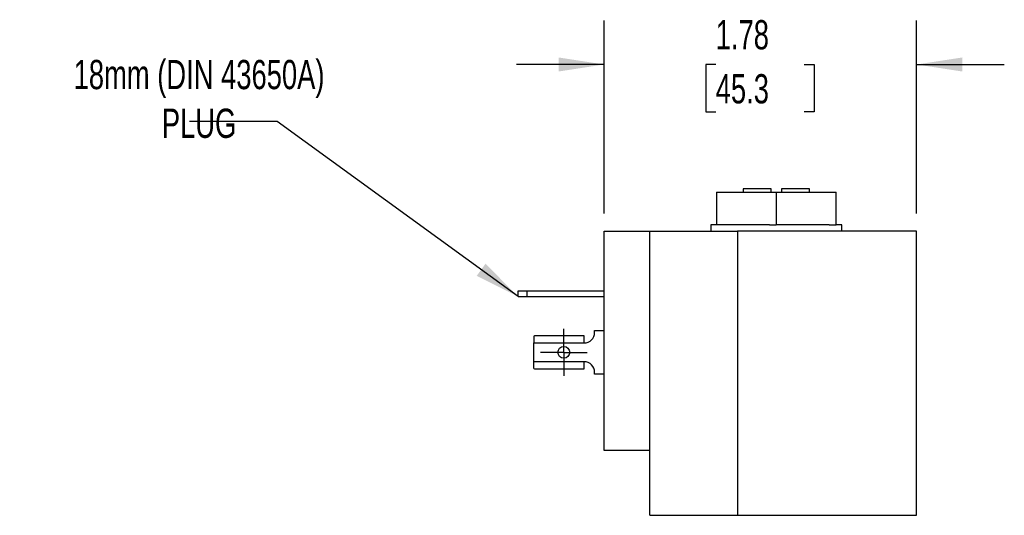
# Model space of a CAD drawing. Header units: inches. Extents: x 0.5 to 21.5, y 0.5 to 16.5.
# Tile 7 of 16: x 10.3 to 15.9, y 7.6 to 10.5. Entities that reach past the tile are written whole.
import ezdxf

# ---------------------------------------------------------------- set-up
doc = ezdxf.new("R2010")
doc.units = ezdxf.units.IN
doc.header["$LTSCALE"] = 2
doc.header["$MEASUREMENT"] = 0
doc.linetypes.add('SLD-Center', pattern=[0.75, 0.6, -0.05, 0.05, -0.05])
doc.linetypes.add('SLD-Solid', pattern=[0])
doc.layers.add('CENTER', color=40, linetype='SLD-Center')
doc.layers.add('DIMENSIONS', color=140, linetype='SLD-Solid', lineweight=25)
doc.layers.add('TEXT', color=140, linetype='SLD-Solid', lineweight=25)
doc.styles.add('SLDTEXTSTYLE0', font='TXT', dxfattribs={"width": 0.7})
doc.dimstyles.new('SLDDIMSTYLE3', dxfattribs={"dimtxt": 0.169922, "dimasz": 0.26, "dimexe": 0, "dimexo": 0.0625, "dimgap": 0.04248, "dimtad": 0, "dimtih": 1, "dimtoh": 1, "dimrnd": 1e-09, "dimzin": 12, "dimdsep": 46, "dimtxsty": 'SLDTEXTSTYLE0', "dimsah": 1, "dimcen": 0.09, "dimadec": 0, "dimazin": 3, "dimtfac": 1, "dimtmove": 0, "dimatfit": 0, "dimfxl": 0, "dimfrac": 2, "dimtolj": 1, "dimtzin": 12, "dimarcsym": 0})
doc.dimstyles.new('SLDDIMSTYLE4', dxfattribs={"dimtxt": 0.18, "dimasz": 0.26, "dimexe": 0, "dimexo": 0.0625, "dimgap": 0, "dimtad": 0, "dimtih": 1, "dimtoh": 1, "dimdec": 0, "dimrnd": 1e-09, "dimzin": 0, "dimdsep": 46, "dimtxsty": 'Standard', "dimsah": 1, "dimcen": 0.09, "dimadec": 0, "dimazin": 0, "dimtfac": 0.26, "dimtdec": 0, "dimtofl": 0, "dimtmove": 0, "dimatfit": 3, "dimfxl": 0, "dimfrac": 2, "dimtolj": 1, "dimtzin": 0, "dimarcsym": 0})

# ---------------------------------------------------------------- blocks, each defined once
blk = doc.blocks.new('_D_6')
at = {"layer": 'DIMENSIONS'}
for p, q in [((13.664, 9.3448), (13.664, 10.4451)), ((15.446, 9.3448), (15.446, 10.4451)), ((13.664, 10.1951), (13.164, 10.1951)), ((14.3003, 10.1951), (14.2433, 10.1951)), ((14.2433, 10.1951), (14.2433, 9.925)), ((14.8053, 10.1951), (14.8623, 10.1951)), ((14.8623, 10.1951), (14.8623, 9.925)), ((15.446, 10.1951), (15.946, 10.1951)), ((14.2433, 9.925), (14.3003, 9.925)), ((14.8623, 9.925), (14.8053, 9.925))]:
    blk.add_line(p, q, dxfattribs=at)
for points in [[(13.664, 10.1951), (13.404, 10.2351), (13.404, 10.1551)], [(15.446, 10.1951), (15.706, 10.1551), (15.706, 10.2351)]]:
    blk.add_solid(points, dxfattribs=at)
at = {"layer": 'DIMENSIONS', "char_height": 0.16667, "attachment_point": 1, "style": 'SLDTEXTSTYLE0'}
for s, insert in [('1.78', (14.3003, 10.448)), ('45.3', (14.3003, 10.1399))]:
    blk.add_mtext(s, dxfattribs=dict(at, insert=insert))
blk = doc.blocks.new('SW_CENTERMARKSYMBOL_2')
at = {"layer": 'CENTER', "color": 0}
for p, q in [((0, 0.1), (0, 0.1335)), ((0, 0), (0, 0.1)), ((-0.1, 0), (-0.1335, 0)), ((0, 0), (-0.1, 0)), ((0, 0), (0, -0.1)), ((0, 0), (0.1, 0)), ((0.1, 0), (0.1335, 0)), ((0, -0.1), (0, -0.1335))]:
    blk.add_line(p, q, dxfattribs=at)

msp = doc.modelspace()

# ---------------------------------------------------------------- linework, layer by layer
for p, q in [((14.3055, 9.4678), (14.3055, 9.2818)), ((14.3055, 9.4678), (14.646, 9.4678)), ((14.456, 9.4858), (14.456, 9.4678)), ((14.616, 9.4858), (14.456, 9.4858)), ((14.616, 9.4678), (14.616, 9.4858)), ((14.646, 9.4678), (14.646, 9.2818)), ((14.646, 9.4678), (14.9865, 9.4678)), ((14.836, 9.4858), (14.676, 9.4858)), ((14.676, 9.4858), (14.676, 9.4678)), ((14.836, 9.4678), (14.836, 9.4858)), ((14.9865, 9.2818), (14.9865, 9.4678)), ((14.273, 9.2818), (14.273, 9.2448)), ((14.3055, 9.2818), (14.273, 9.2818)), ((14.3439, 9.2818), (14.3055, 9.2818)), ((14.6076, 9.2818), (14.3439, 9.2818)), ((14.6076, 9.2818), (14.646, 9.2818)), ((14.6844, 9.2818), (14.646, 9.2818)), ((14.9481, 9.2818), (14.6844, 9.2818)), ((14.9481, 9.2818), (14.9865, 9.2818)), ((15.019, 9.2818), (14.9865, 9.2818)), ((15.019, 9.2448), (15.019, 9.2818)), ((13.664, 7.9948), (13.664, 9.2448)), ((13.664, 9.2448), (13.924, 9.2448)), ((13.924, 7.9948), (13.924, 9.2448)), ((13.924, 9.2448), (14.4252, 9.2448)), ((14.4252, 9.2448), (14.4252, 7.6248)), ((15.446, 9.2448), (14.4252, 9.2448)), ((15.446, 7.6248), (15.446, 9.2448)), ((13.173, 8.8718), (13.173, 8.9038)), ((13.173, 8.9038), (13.223, 8.9038)), ((13.173, 8.8718), (13.223, 8.8718)), ((13.223, 8.9038), (13.223, 8.8718)), ((13.223, 8.9038), (13.664, 8.9038)), ((13.223, 8.8718), (13.664, 8.8718)), ((13.55, 8.6483), (13.2716, 8.6483)), ((13.55, 8.6073), (13.55, 8.6483)), ((13.61, 8.6673), (13.61, 8.6788)), ((13.61, 8.6788), (13.664, 8.6788)), ((13.264, 8.6454), (13.264, 8.6073)), ((13.264, 8.5002), (13.264, 8.6073)), ((13.264, 8.6073), (13.55, 8.6073)), ((13.55, 8.5002), (13.264, 8.5002)), ((13.264, 8.4621), (13.264, 8.5002)), ((13.55, 8.4593), (13.55, 8.5002)), ((13.2716, 8.4593), (13.55, 8.4593)), ((13.61, 8.4288), (13.61, 8.4402)), ((13.664, 8.4288), (13.61, 8.4288)), ((13.924, 7.9948), (13.664, 7.9948)), ((13.924, 7.6248), (13.924, 7.9948)), ((13.924, 7.6248), (14.4252, 7.6248)), ((14.4252, 7.6248), (15.446, 7.6248))]:
    msp.add_line(p, q)
msp.add_circle((13.4341, 8.5538), 0.0335)
for centre, start, end in [((13.55, 8.6673), 270, 0), ((13.55, 8.4402), 0, 90)]:
    msp.add_arc(centre, 0.06, start, end)
for centre, start_param, end_param in [((13.2716, 8.6073), 0, 0.374289), ((13.2716, 8.5002), 2.767303, 3.141593)]:
    msp.add_ellipse(centre, major_axis=(0, 0.041), ratio=0.506667, start_param=start_param, end_param=end_param)

# ---------------------------------------------------------------- block references
at = {"layer": 'CENTER'}
msp.add_blockref('SW_CENTERMARKSYMBOL_2', (13.4341, 8.5538), dxfattribs=at)

# ---------------------------------------------------------------- texts
at = {"layer": 'TEXT', "insert": (11.3543, 10.2211), "char_height": 0.166667, "attachment_point": 2, "style": 'SLDTEXTSTYLE0'}
msp.add_mtext('18mm (DIN 43650A) ^JPLUG', dxfattribs=at)

# ---------------------------------------------------------------- dimensions: what is measured, and where the dimension line sits
at = {"layer": 'DIMENSIONS'}
dim = msp.add_linear_dim(base=(13.664, 10.1951), p1=(15.446, 9.2448), p2=(13.664, 9.2448), dimstyle='SLDDIMSTYLE3', dxfattribs=at)
dim.commit()
dim.dimension.update_dxf_attribs({"geometry": '_D_6', "text_midpoint": (14.5528, 10.1951), "dimtype": 160})

# ---------------------------------------------------------------- leaders
at = {"layer": 'TEXT'}
msp.add_leader([(13.173, 8.8718), (11.8001, 9.8705), (11.3001, 9.8705)], dimstyle='SLDDIMSTYLE4', dxfattribs=at)

doc.saveas('drawing.dxf')
